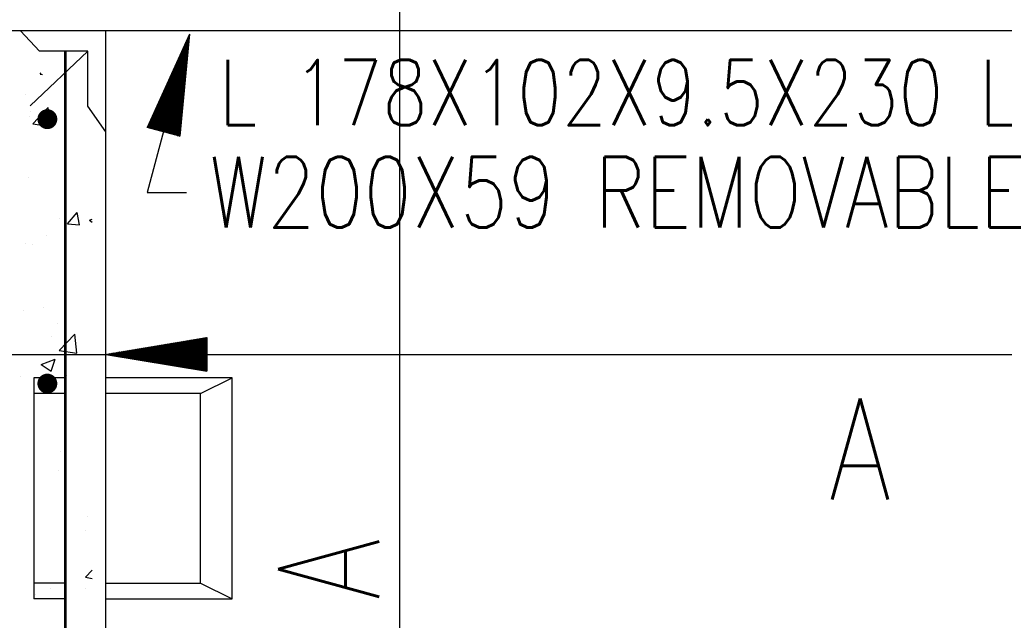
# Model space of a CAD drawing. Extents: x 0 to 7.6, y 0 to 9.85.
# Tile 8 of 38: x 3.93 to 4.9, y 2.9 to 3.5. Entities that reach past the tile are written whole.
import ezdxf

# ---------------------------------------------------------------- set-up
doc = ezdxf.new("R2010")
doc.units = 0
doc.header["$MEASUREMENT"] = 0
doc.layers.get('0').update_dxf_attribs({"color": 2, "linetype": 'CONTINUOUS'})
doc.layers.add('E-DETL', color=2, linetype='CONTINUOUS')
doc.layers.add('E-DETL-TEXT', color=3, linetype='CONTINUOUS')
doc.styles.add('ROMANS', font='ROMANS.SHX', dxfattribs={"width": 0.8})

# ---------------------------------------------------------------- blocks, each defined once
blk = doc.blocks.new('*X13')
at = {"color": 0}
for p, q in [((103.457, 73.21), (103.756, 73.509)), ((103.474, 73.21), (103.777, 73.513)), ((103.492, 73.21), (103.798, 73.516)), ((103.51, 73.21), (103.819, 73.52)), ((103.527, 73.21), (103.84, 73.523)), ((103.545, 73.21), (103.862, 73.527)), ((103.563, 73.21), (103.883, 73.53)), ((103.58, 73.21), (103.904, 73.534)), ((103.598, 73.21), (103.925, 73.537)), ((103.616, 73.21), (103.946, 73.541)), ((103.633, 73.21), (103.968, 73.544)), ((103.651, 73.21), (103.989, 73.548)), ((103.669, 73.21), (104.01, 73.551)), ((103.686, 73.21), (104.031, 73.555)), ((103.704, 73.21), (104.053, 73.559)), ((103.722, 73.21), (104.074, 73.562)), ((103.739, 73.21), (104.095, 73.566)), ((103.757, 73.21), (104.116, 73.569)), ((103.775, 73.21), (104.137, 73.573)), ((103.792, 73.21), (104.159, 73.576)), ((103.81, 73.21), (104.18, 73.58)), ((103.828, 73.21), (104.201, 73.583)), ((103.845, 73.21), (104.222, 73.587)), ((103.863, 73.21), (104.243, 73.59)), ((103.881, 73.21), (104.265, 73.594)), ((103.898, 73.21), (104.286, 73.597)), ((103.916, 73.21), (104.307, 73.601)), ((103.934, 73.21), (104.328, 73.604)), ((103.952, 73.21), (104.349, 73.608)), ((103.969, 73.21), (104.371, 73.612)), ((103.987, 73.21), (104.392, 73.615)), ((104.005, 73.21), (104.413, 73.619)), ((104.022, 73.21), (104.434, 73.622)), ((104.04, 73.21), (104.456, 73.626)), ((104.058, 73.21), (104.477, 73.629)), ((104.075, 73.21), (104.498, 73.633)), ((104.093, 73.21), (104.502, 73.619)), ((104.111, 73.21), (104.502, 73.601)), ((104.128, 73.21), (104.502, 73.583)), ((104.146, 73.21), (104.502, 73.566)), ((104.164, 73.21), (104.502, 73.548)), ((104.181, 73.21), (104.502, 73.53)), ((104.199, 73.21), (104.502, 73.513)), ((102.219, 73.21), (102.271, 73.262)), ((102.237, 73.21), (102.292, 73.265)), ((102.254, 73.21), (102.313, 73.269)), ((102.272, 73.21), (102.334, 73.272)), ((102.29, 73.21), (102.355, 73.276)), ((102.308, 73.21), (102.377, 73.279)), ((102.325, 73.21), (102.398, 73.283)), ((102.343, 73.21), (102.419, 73.286)), ((102.361, 73.21), (102.44, 73.29)), ((102.378, 73.21), (102.462, 73.293)), ((102.396, 73.21), (102.483, 73.297)), ((102.414, 73.21), (102.504, 73.3)), ((102.431, 73.21), (102.525, 73.304)), ((102.449, 73.21), (102.546, 73.308)), ((102.467, 73.21), (102.568, 73.311)), ((102.484, 73.21), (102.589, 73.315)), ((102.502, 73.21), (102.61, 73.318)), ((102.52, 73.21), (102.631, 73.322)), ((102.537, 73.21), (102.652, 73.325)), ((102.555, 73.21), (102.674, 73.329)), ((102.573, 73.21), (102.695, 73.332)), ((102.59, 73.21), (102.716, 73.336)), ((102.608, 73.21), (102.737, 73.339)), ((102.626, 73.21), (102.759, 73.343)), ((102.643, 73.21), (102.78, 73.346)), ((102.661, 73.21), (102.801, 73.35)), ((102.679, 73.21), (102.822, 73.353)), ((102.696, 73.21), (102.843, 73.357)), ((102.714, 73.21), (102.865, 73.361)), ((102.732, 73.21), (102.886, 73.364)), ((102.749, 73.21), (102.907, 73.368)), ((102.767, 73.21), (102.928, 73.371)), ((102.785, 73.21), (102.949, 73.375)), ((102.802, 73.21), (102.971, 73.378)), ((102.82, 73.21), (102.992, 73.382)), ((102.838, 73.21), (103.013, 73.385)), ((102.856, 73.21), (103.034, 73.389)), ((102.873, 73.21), (103.055, 73.392)), ((102.891, 73.21), (103.077, 73.396)), ((102.909, 73.21), (103.098, 73.399)), ((102.926, 73.21), (103.119, 73.403)), ((102.944, 73.21), (103.14, 73.407)), ((102.962, 73.21), (103.162, 73.41)), ((102.979, 73.21), (103.183, 73.414)), ((102.997, 73.21), (103.204, 73.417)), ((103.015, 73.21), (103.225, 73.421)), ((103.032, 73.21), (103.246, 73.424)), ((103.05, 73.21), (103.268, 73.428)), ((103.068, 73.21), (103.289, 73.431)), ((103.085, 73.21), (103.31, 73.435)), ((103.103, 73.21), (103.331, 73.438)), ((103.121, 73.21), (103.352, 73.442)), ((103.138, 73.21), (103.374, 73.445)), ((103.156, 73.21), (103.395, 73.449)), ((103.174, 73.21), (103.416, 73.452)), ((103.191, 73.21), (103.437, 73.456)), ((103.209, 73.21), (103.459, 73.46)), ((103.227, 73.21), (103.48, 73.463)), ((103.244, 73.21), (103.501, 73.467)), ((103.262, 73.21), (103.522, 73.47)), ((103.28, 73.21), (103.543, 73.474)), ((103.297, 73.21), (103.565, 73.477)), ((103.315, 73.21), (103.586, 73.481)), ((103.333, 73.21), (103.607, 73.484)), ((103.35, 73.21), (103.628, 73.488)), ((103.368, 73.21), (103.649, 73.491)), ((103.386, 73.21), (103.671, 73.495)), ((103.404, 73.21), (103.692, 73.498)), ((103.421, 73.21), (103.713, 73.502)), ((103.439, 73.21), (103.734, 73.505)), ((104.217, 73.21), (104.502, 73.495)), ((104.234, 73.21), (104.502, 73.477)), ((104.252, 73.21), (104.502, 73.46)), ((104.27, 73.21), (104.502, 73.442)), ((104.287, 73.21), (104.502, 73.424)), ((104.305, 73.21), (104.502, 73.407)), ((104.323, 73.21), (104.502, 73.389)), ((104.34, 73.21), (104.502, 73.371)), ((104.358, 73.21), (104.502, 73.354)), ((104.376, 73.21), (104.502, 73.336)), ((104.393, 73.21), (104.502, 73.318)), ((104.411, 73.21), (104.502, 73.301)), ((104.429, 73.21), (104.502, 73.283)), ((104.447, 73.21), (104.502, 73.265)), ((101.97, 73.209), (101.972, 73.21)), ((101.972, 73.21), (101.974, 73.212)), ((101.985, 73.206), (101.989, 73.21)), ((101.989, 73.21), (101.995, 73.216)), ((102.001, 73.204), (102.007, 73.21)), ((102.007, 73.21), (102.016, 73.219)), ((102.016, 73.201), (102.025, 73.21)), ((102.025, 73.21), (102.037, 73.223)), ((102.031, 73.199), (102.042, 73.21)), ((102.042, 73.21), (102.058, 73.226)), ((102.046, 73.196), (102.06, 73.21)), ((102.06, 73.21), (102.08, 73.23)), ((102.061, 73.193), (102.078, 73.21)), ((102.076, 73.191), (102.095, 73.21)), ((102.078, 73.21), (102.101, 73.233)), ((102.091, 73.188), (102.113, 73.21)), ((102.095, 73.21), (102.122, 73.237)), ((102.107, 73.186), (102.131, 73.21)), ((102.113, 73.21), (102.143, 73.24)), ((102.122, 73.183), (102.148, 73.21)), ((102.131, 73.21), (102.165, 73.244)), ((102.137, 73.181), (102.166, 73.21)), ((102.148, 73.21), (102.186, 73.247)), ((102.152, 73.178), (102.184, 73.21)), ((102.166, 73.21), (102.207, 73.251)), ((102.167, 73.176), (102.201, 73.21)), ((102.182, 73.173), (102.219, 73.21)), ((102.184, 73.21), (102.228, 73.254)), ((102.197, 73.171), (102.237, 73.21)), ((102.201, 73.21), (102.249, 73.258)), ((102.213, 73.168), (102.254, 73.21)), ((102.228, 73.166), (102.272, 73.21)), ((102.243, 73.163), (102.29, 73.21)), ((102.258, 73.161), (102.308, 73.21)), ((102.273, 73.158), (102.325, 73.21)), ((102.288, 73.156), (102.343, 73.21)), ((102.304, 73.153), (102.361, 73.21)), ((102.319, 73.151), (102.378, 73.21)), ((102.334, 73.148), (102.396, 73.21)), ((102.349, 73.145), (102.414, 73.21)), ((102.364, 73.143), (102.431, 73.21)), ((102.379, 73.14), (102.449, 73.21)), ((102.394, 73.138), (102.467, 73.21)), ((102.41, 73.135), (102.484, 73.21)), ((102.425, 73.133), (102.502, 73.21)), ((102.44, 73.13), (102.52, 73.21)), ((102.455, 73.128), (102.537, 73.21)), ((102.47, 73.125), (102.555, 73.21)), ((102.485, 73.123), (102.573, 73.21)), ((102.501, 73.12), (102.59, 73.21)), ((102.516, 73.118), (102.608, 73.21)), ((102.531, 73.115), (102.626, 73.21)), ((102.546, 73.113), (102.643, 73.21)), ((102.561, 73.11), (102.661, 73.21)), ((102.576, 73.108), (102.679, 73.21)), ((102.591, 73.105), (102.696, 73.21)), ((102.607, 73.103), (102.714, 73.21)), ((102.622, 73.1), (102.732, 73.21)), ((102.637, 73.098), (102.749, 73.21)), ((102.652, 73.095), (102.767, 73.21)), ((102.667, 73.092), (102.785, 73.21)), ((102.682, 73.09), (102.802, 73.21)), ((102.698, 73.087), (102.82, 73.21)), ((102.713, 73.085), (102.838, 73.21)), ((102.728, 73.082), (102.856, 73.21)), ((102.743, 73.08), (102.873, 73.21)), ((102.758, 73.077), (102.891, 73.21)), ((102.773, 73.075), (102.909, 73.21)), ((102.788, 73.072), (102.926, 73.21)), ((102.804, 73.07), (102.944, 73.21)), ((102.819, 73.067), (102.962, 73.21)), ((102.834, 73.065), (102.979, 73.21)), ((102.849, 73.062), (102.997, 73.21)), ((102.864, 73.06), (103.015, 73.21)), ((102.879, 73.057), (103.032, 73.21)), ((102.894, 73.055), (103.05, 73.21)), ((102.91, 73.052), (103.068, 73.21)), ((102.925, 73.05), (103.085, 73.21)), ((102.94, 73.047), (103.103, 73.21)), ((102.955, 73.044), (103.121, 73.21)), ((102.97, 73.042), (103.138, 73.21)), ((102.985, 73.039), (103.156, 73.21)), ((103.001, 73.037), (103.174, 73.21)), ((103.016, 73.034), (103.191, 73.21)), ((103.031, 73.032), (103.209, 73.21)), ((103.046, 73.029), (103.227, 73.21)), ((103.061, 73.027), (103.244, 73.21)), ((103.076, 73.024), (103.262, 73.21)), ((103.091, 73.022), (103.28, 73.21)), ((103.107, 73.019), (103.297, 73.21)), ((103.122, 73.017), (103.315, 73.21)), ((103.137, 73.014), (103.333, 73.21)), ((103.152, 73.012), (103.35, 73.21)), ((103.167, 73.009), (103.368, 73.21)), ((103.182, 73.007), (103.386, 73.21)), ((103.198, 73.004), (103.404, 73.21)), ((103.213, 73.002), (103.421, 73.21)), ((103.228, 72.999), (103.439, 73.21)), ((103.243, 72.996), (103.457, 73.21)), ((103.258, 72.994), (103.474, 73.21)), ((103.273, 72.991), (103.492, 73.21)), ((103.288, 72.989), (103.51, 73.21)), ((103.304, 72.986), (103.527, 73.21)), ((103.319, 72.984), (103.545, 73.21)), ((103.334, 72.981), (103.563, 73.21)), ((103.349, 72.979), (103.58, 73.21)), ((103.364, 72.976), (103.598, 73.21)), ((103.379, 72.974), (103.616, 73.21)), ((103.395, 72.971), (103.633, 73.21)), ((103.41, 72.969), (103.651, 73.21)), ((103.425, 72.966), (103.669, 73.21)), ((103.44, 72.964), (103.686, 73.21)), ((103.455, 72.961), (103.704, 73.21)), ((103.47, 72.959), (103.722, 73.21)), ((103.485, 72.956), (103.739, 73.21)), ((103.501, 72.954), (103.757, 73.21)), ((103.516, 72.951), (103.775, 73.21)), ((103.531, 72.949), (103.792, 73.21)), ((103.546, 72.946), (103.81, 73.21)), ((103.561, 72.943), (103.828, 73.21)), ((103.576, 72.941), (103.845, 73.21)), ((103.591, 72.938), (103.863, 73.21)), ((103.607, 72.936), (103.881, 73.21)), ((103.622, 72.933), (103.898, 73.21)), ((103.637, 72.931), (103.916, 73.21)), ((103.652, 72.928), (103.934, 73.21)), ((103.667, 72.926), (103.952, 73.21)), ((103.682, 72.923), (103.969, 73.21)), ((103.698, 72.921), (103.987, 73.21)), ((103.713, 72.918), (104.005, 73.21)), ((103.728, 72.916), (104.022, 73.21)), ((103.743, 72.913), (104.04, 73.21)), ((103.758, 72.911), (104.058, 73.21)), ((103.773, 72.908), (104.075, 73.21)), ((103.788, 72.906), (104.093, 73.21)), ((103.804, 72.903), (104.111, 73.21)), ((103.819, 72.901), (104.128, 73.21)), ((103.834, 72.898), (104.146, 73.21)), ((103.849, 72.895), (104.164, 73.21)), ((103.864, 72.893), (104.181, 73.21)), ((103.879, 72.89), (104.199, 73.21)), ((103.895, 72.888), (104.217, 73.21)), ((103.91, 72.885), (104.234, 73.21)), ((103.925, 72.883), (104.252, 73.21)), ((103.94, 72.88), (104.27, 73.21)), ((103.955, 72.878), (104.287, 73.21)), ((103.97, 72.875), (104.305, 73.21)), ((103.985, 72.873), (104.323, 73.21)), ((104.001, 72.87), (104.34, 73.21)), ((104.016, 72.868), (104.358, 73.21)), ((104.031, 72.865), (104.376, 73.21)), ((104.046, 72.863), (104.393, 73.21)), ((104.061, 72.86), (104.411, 73.21)), ((104.076, 72.858), (104.429, 73.21)), ((104.092, 72.855), (104.447, 73.21)), ((104.107, 72.853), (104.464, 73.21)), ((104.122, 72.85), (104.482, 73.21)), ((104.137, 72.847), (104.5, 73.21)), ((104.152, 72.845), (104.502, 73.194)), ((104.167, 72.842), (104.502, 73.177)), ((104.182, 72.84), (104.502, 73.159)), ((104.198, 72.837), (104.502, 73.141)), ((104.213, 72.835), (104.502, 73.124)), ((104.228, 72.832), (104.502, 73.106)), ((104.243, 72.83), (104.502, 73.088)), ((104.258, 72.827), (104.502, 73.071)), ((104.273, 72.825), (104.502, 73.053)), ((104.288, 72.822), (104.502, 73.035)), ((104.304, 72.82), (104.502, 73.018)), ((104.464, 73.21), (104.502, 73.248)), ((104.482, 73.21), (104.502, 73.23)), ((104.5, 73.21), (104.502, 73.212)), ((104.319, 72.817), (104.502, 73)), ((104.334, 72.815), (104.502, 72.982)), ((104.349, 72.812), (104.502, 72.965)), ((104.364, 72.81), (104.502, 72.947)), ((104.379, 72.807), (104.502, 72.929)), ((104.395, 72.805), (104.502, 72.912)), ((104.41, 72.802), (104.502, 72.894)), ((104.425, 72.8), (104.502, 72.876)), ((104.44, 72.797), (104.502, 72.859)), ((104.455, 72.794), (104.502, 72.841)), ((104.47, 72.792), (104.502, 72.823)), ((104.485, 72.789), (104.502, 72.806)), ((104.501, 72.787), (104.502, 72.788))]:
    blk.add_line(p, q, dxfattribs=at)
blk = doc.blocks.new('*X14')
at = {"color": 0}
for p, q in [((104.035, 81.177), (104.054, 81.196)), ((104.047, 81.172), (104.062, 81.187)), ((104.049, 81.21), (104.06, 81.22)), ((104.054, 81.196), (104.064, 81.207)), ((104.06, 81.22), (104.066, 81.226)), ((104.064, 81.242), (104.066, 81.245)), ((104.066, 81.245), (104.068, 81.246)), ((103.887, 80.853), (103.989, 80.955)), ((103.902, 80.886), (103.995, 80.979)), ((103.917, 80.918), (104.002, 81.003)), ((103.931, 80.951), (104.008, 81.027)), ((103.946, 80.983), (104.015, 81.051)), ((103.961, 81.015), (104.021, 81.076)), ((103.97, 80.883), (104.039, 80.952)), ((103.976, 81.048), (104.028, 81.1)), ((103.976, 80.907), (104.041, 80.972)), ((103.982, 80.931), (104.043, 80.991)), ((103.989, 80.955), (104.045, 81.011)), ((103.99, 81.08), (104.034, 81.124)), ((103.995, 80.979), (104.047, 81.031)), ((104.002, 81.003), (104.049, 81.05)), ((104.005, 81.113), (104.041, 81.148)), ((104.008, 81.027), (104.051, 81.07)), ((104.015, 81.051), (104.053, 81.089)), ((104.02, 81.145), (104.047, 81.172)), ((104.021, 81.076), (104.055, 81.109)), ((104.028, 81.1), (104.056, 81.128)), ((104.034, 81.124), (104.058, 81.148)), ((104.041, 81.148), (104.06, 81.168)), ((103.725, 80.497), (103.918, 80.689)), ((103.74, 80.529), (103.924, 80.714)), ((103.755, 80.562), (103.931, 80.738)), ((103.769, 80.594), (103.937, 80.762)), ((103.784, 80.626), (103.944, 80.786)), ((103.799, 80.659), (103.95, 80.81)), ((103.814, 80.691), (103.957, 80.834)), ((103.828, 80.724), (103.963, 80.858)), ((103.843, 80.756), (103.97, 80.883)), ((103.858, 80.788), (103.976, 80.907)), ((103.873, 80.821), (103.982, 80.931)), ((103.886, 80.569), (104.015, 80.698)), ((103.892, 80.593), (104.017, 80.718)), ((103.898, 80.617), (104.019, 80.737)), ((103.905, 80.641), (104.02, 80.757)), ((103.911, 80.665), (104.022, 80.776)), ((103.918, 80.689), (104.024, 80.796)), ((103.924, 80.714), (104.026, 80.815)), ((103.931, 80.738), (104.028, 80.835)), ((103.937, 80.762), (104.03, 80.855)), ((103.944, 80.786), (104.032, 80.874)), ((103.95, 80.81), (104.034, 80.894)), ((103.957, 80.834), (104.036, 80.913)), ((103.963, 80.858), (104.038, 80.933)), ((103.578, 80.173), (103.853, 80.448)), ((103.593, 80.205), (103.86, 80.472)), ((103.607, 80.237), (103.866, 80.496)), ((103.622, 80.27), (103.873, 80.52)), ((103.637, 80.302), (103.879, 80.545)), ((103.652, 80.335), (103.886, 80.569)), ((103.666, 80.367), (103.892, 80.593)), ((103.681, 80.4), (103.898, 80.617)), ((103.696, 80.432), (103.905, 80.641)), ((103.71, 80.464), (103.911, 80.665)), ((103.802, 80.255), (103.99, 80.444)), ((103.808, 80.279), (103.992, 80.463)), ((103.815, 80.303), (103.994, 80.483)), ((103.821, 80.327), (103.996, 80.502)), ((103.827, 80.351), (103.998, 80.522)), ((103.834, 80.376), (104, 80.541)), ((103.84, 80.4), (104.002, 80.561)), ((103.847, 80.424), (104.003, 80.581)), ((103.853, 80.448), (104.005, 80.6)), ((103.86, 80.472), (104.007, 80.62)), ((103.866, 80.496), (104.009, 80.639)), ((103.873, 80.52), (104.011, 80.659)), ((103.879, 80.545), (104.013, 80.678)), ((103.431, 79.849), (103.789, 80.207)), ((103.445, 79.881), (103.795, 80.231)), ((103.46, 79.913), (103.802, 80.255)), ((103.475, 79.946), (103.808, 80.279)), ((103.489, 79.978), (103.815, 80.303)), ((103.504, 80.011), (103.821, 80.327)), ((103.519, 80.043), (103.827, 80.351)), ((103.534, 80.075), (103.834, 80.376)), ((103.548, 80.108), (103.84, 80.4)), ((103.563, 80.14), (103.847, 80.424)), ((103.724, 79.965), (103.968, 80.209)), ((103.731, 79.989), (103.969, 80.228)), ((103.737, 80.014), (103.971, 80.248)), ((103.743, 80.038), (103.973, 80.267)), ((103.75, 80.062), (103.975, 80.287)), ((103.756, 80.086), (103.977, 80.307)), ((103.763, 80.11), (103.979, 80.326)), ((103.769, 80.134), (103.981, 80.346)), ((103.776, 80.158), (103.983, 80.365)), ((103.782, 80.183), (103.985, 80.385)), ((103.789, 80.207), (103.986, 80.404)), ((103.795, 80.231), (103.988, 80.424)), ((103.283, 79.524), (103.724, 79.965)), ((103.298, 79.557), (103.731, 79.989)), ((103.313, 79.589), (103.737, 80.014)), ((103.327, 79.622), (103.743, 80.038)), ((103.342, 79.654), (103.75, 80.062)), ((103.357, 79.687), (103.756, 80.086)), ((103.372, 79.719), (103.763, 80.11)), ((103.386, 79.751), (103.769, 80.134)), ((103.401, 79.784), (103.776, 80.158)), ((103.416, 79.816), (103.782, 80.183)), ((103.64, 79.651), (103.943, 79.954)), ((103.647, 79.676), (103.945, 79.974)), ((103.653, 79.7), (103.947, 79.993)), ((103.659, 79.724), (103.949, 80.013)), ((103.666, 79.748), (103.951, 80.033)), ((103.672, 79.772), (103.952, 80.052)), ((103.679, 79.796), (103.954, 80.072)), ((103.685, 79.82), (103.956, 80.091)), ((103.692, 79.845), (103.958, 80.111)), ((103.698, 79.869), (103.96, 80.13)), ((103.705, 79.893), (103.962, 80.15)), ((103.711, 79.917), (103.964, 80.17)), ((103.718, 79.941), (103.966, 80.189)), ((103.121, 79.168), (103.653, 79.7)), ((103.136, 79.2), (103.659, 79.724)), ((103.151, 79.233), (103.666, 79.748)), ((103.165, 79.265), (103.672, 79.772)), ((103.18, 79.298), (103.679, 79.796)), ((103.195, 79.33), (103.685, 79.82)), ((103.21, 79.362), (103.692, 79.845)), ((103.224, 79.395), (103.698, 79.869)), ((103.239, 79.427), (103.705, 79.893)), ((103.254, 79.46), (103.711, 79.917)), ((103.269, 79.492), (103.718, 79.941)), ((103.556, 79.338), (103.918, 79.7)), ((103.563, 79.362), (103.92, 79.72)), ((103.569, 79.386), (103.922, 79.739)), ((103.575, 79.41), (103.924, 79.759)), ((103.582, 79.434), (103.926, 79.778)), ((103.588, 79.458), (103.928, 79.798)), ((103.595, 79.483), (103.93, 79.817)), ((103.601, 79.507), (103.932, 79.837)), ((103.608, 79.531), (103.933, 79.856)), ((103.614, 79.555), (103.935, 79.876)), ((103.621, 79.579), (103.937, 79.896)), ((103.627, 79.603), (103.939, 79.915)), ((103.634, 79.627), (103.941, 79.935)), ((103.003, 78.909), (103.601, 79.507)), ((103.016, 78.904), (103.595, 79.483)), ((103.018, 78.941), (103.608, 79.531)), ((103.03, 78.9), (103.588, 79.458)), ((103.033, 78.973), (103.614, 79.555)), ((103.048, 79.006), (103.621, 79.579)), ((103.062, 79.038), (103.627, 79.603)), ((103.077, 79.071), (103.634, 79.627)), ((103.092, 79.103), (103.64, 79.651)), ((103.106, 79.136), (103.647, 79.676)), ((103.479, 79.048), (103.896, 79.465)), ((103.485, 79.072), (103.898, 79.485)), ((103.492, 79.096), (103.899, 79.504)), ((103.498, 79.12), (103.901, 79.524)), ((103.504, 79.145), (103.903, 79.543)), ((103.511, 79.169), (103.905, 79.563)), ((103.517, 79.193), (103.907, 79.583)), ((103.524, 79.217), (103.909, 79.602)), ((103.53, 79.241), (103.911, 79.622)), ((103.537, 79.265), (103.913, 79.641)), ((103.543, 79.289), (103.915, 79.661)), ((103.55, 79.314), (103.916, 79.68)), ((103.044, 78.896), (103.582, 79.434)), ((103.058, 78.893), (103.575, 79.41)), ((103.072, 78.889), (103.569, 79.386)), ((103.086, 78.885), (103.563, 79.362)), ((103.1, 78.881), (103.556, 79.338)), ((103.114, 78.878), (103.55, 79.314)), ((103.128, 78.874), (103.543, 79.289)), ((103.142, 78.87), (103.537, 79.265)), ((103.156, 78.866), (103.53, 79.241)), ((103.169, 78.863), (103.524, 79.217)), ((103.414, 78.807), (103.877, 79.269)), ((103.42, 78.831), (103.879, 79.289)), ((103.42, 78.796), (103.875, 79.25)), ((103.427, 78.855), (103.881, 79.309)), ((103.433, 78.879), (103.882, 79.328)), ((103.434, 78.792), (103.873, 79.23)), ((103.44, 78.903), (103.884, 79.348)), ((103.446, 78.927), (103.886, 79.367)), ((103.448, 78.788), (103.871, 79.211)), ((103.453, 78.952), (103.888, 79.387)), ((103.459, 78.976), (103.89, 79.406)), ((103.466, 79), (103.892, 79.426)), ((103.472, 79.024), (103.894, 79.446)), ((103.183, 78.859), (103.517, 79.193)), ((103.197, 78.855), (103.511, 79.169)), ((103.211, 78.851), (103.504, 79.145)), ((103.225, 78.848), (103.498, 79.12)), ((103.239, 78.844), (103.492, 79.096)), ((103.253, 78.84), (103.485, 79.072)), ((103.267, 78.837), (103.479, 79.048)), ((103.281, 78.833), (103.472, 79.024)), ((103.295, 78.829), (103.466, 79)), ((103.309, 78.825), (103.459, 78.976)), ((103.462, 78.784), (103.869, 79.191)), ((103.476, 78.781), (103.867, 79.172)), ((103.49, 78.777), (103.865, 79.152)), ((103.504, 78.773), (103.863, 79.132)), ((103.518, 78.769), (103.862, 79.113)), ((103.532, 78.766), (103.86, 79.093)), ((103.546, 78.762), (103.858, 79.074)), ((103.56, 78.758), (103.856, 79.054)), ((103.574, 78.754), (103.854, 79.035)), ((103.588, 78.751), (103.852, 79.015)), ((103.602, 78.747), (103.85, 78.995)), ((103.616, 78.743), (103.848, 78.976)), ((103.63, 78.74), (103.846, 78.956)), ((103.323, 78.822), (103.453, 78.952)), ((103.337, 78.818), (103.446, 78.927)), ((103.351, 78.814), (103.44, 78.903)), ((103.365, 78.81), (103.433, 78.879)), ((103.379, 78.807), (103.427, 78.855)), ((103.393, 78.803), (103.42, 78.831)), ((103.407, 78.799), (103.414, 78.807)), ((103.644, 78.736), (103.845, 78.937)), ((103.658, 78.732), (103.843, 78.917)), ((103.672, 78.728), (103.841, 78.898)), ((103.685, 78.725), (103.839, 78.878)), ((103.699, 78.721), (103.837, 78.858)), ((103.713, 78.717), (103.835, 78.839)), ((103.727, 78.713), (103.833, 78.819)), ((103.741, 78.71), (103.831, 78.8)), ((103.755, 78.706), (103.829, 78.78)), ((103.769, 78.702), (103.828, 78.761)), ((103.783, 78.698), (103.826, 78.741)), ((103.797, 78.695), (103.824, 78.721)), ((103.811, 78.691), (103.822, 78.702))]:
    blk.add_line(p, q, dxfattribs=at)
blk = doc.blocks.new('*X22')
at = {"color": 0}
for p, q in [((100.31, 87.431), (100.337, 87.462)), ((100.31, 87.431), (100.373, 87.425)), ((100.605, 87.164), (100.605, 87.164)), ((99.945, 86.912), (99.945, 86.912)), ((100.073, 86.496), (100.073, 86.496)), ((100.128, 86.188), (100.518, 86.594)), ((100.573, 86.119), (100.518, 86.594)), ((100.05, 86.376), (100.05, 86.376)), ((100.128, 86.188), (100.573, 86.119)), ((100.013, 84.831), (100.013, 84.831)), ((101.004, 83.67), (101.245, 83.957)), ((101.303, 83.644), (101.245, 83.957)), ((100.796, 83.816), (100.796, 83.816)), ((101.004, 83.67), (101.303, 83.644)), ((101.554, 83.764), (101.622, 83.79)), ((101.554, 83.764), (101.622, 83.718)), ((99.952, 83.167), (99.952, 83.167)), ((100.472, 83.384), (100.472, 83.384)), ((100.13, 83.15), (100.13, 83.15)), ((99.891, 81.503), (99.891, 81.503)), ((100.408, 81.577), (100.408, 81.577)), ((100.751, 81.167), (100.751, 81.167)), ((100.59, 80.833), (100.59, 80.833)), ((100.791, 80.49), (101.181, 80.896)), ((101.236, 80.421), (101.181, 80.896)), ((100.791, 80.49), (101.236, 80.421)), ((100.338, 80.138), (100.688, 80.272)), ((100.587, 79.97), (100.688, 80.272)), ((100.338, 80.138), (100.586, 79.97)), ((99.83, 79.838), (99.83, 79.838)), ((100.986, 79.854), (100.986, 79.854)), ((100.831, 77.941), (100.831, 77.941)), ((100.782, 77.485), (100.782, 77.485)), ((101.513, 76.326), (101.513, 76.326)), ((101.451, 75.958), (101.451, 75.958)), ((101.454, 74.792), (101.622, 74.967)), ((101.454, 74.792), (101.622, 74.765)), ((100.575, 74.501), (100.575, 74.501)), ((101.45, 74.518), (101.45, 74.518)), ((100.198, 74.354), (100.198, 74.354))]:
    blk.add_line(p, q, dxfattribs=at)

msp = doc.modelspace()

# ---------------------------------------------------------------- linework, layer by layer
at = {"layer": 'E-DETL'}
for p, q in [((5.47442, 3.48496), (3.89057, 3.48496)), ((3.9487, 3.46498), (3.92989, 3.48496)), ((4.01423, 2.48565), (4.01423, 3.48496)), ((3.99655, 3.46498), (3.93941, 3.41092)), ((3.99655, 3.46498), (3.9487, 3.46498)), ((3.99655, 3.41071), (3.99655, 3.46498)), ((4.01423, 3.38525), (3.99655, 3.41071)), ((4.01423, 3.16508), (4.04959, 3.16508)), ((4.04959, 3.16508), (4.04573, 3.16508)), ((3.97423, 3.1419), (3.94298, 3.1419)), ((3.94298, 3.1419), (3.94298, 3.12627)), ((4.13923, 3.1419), (4.01423, 3.1419)), ((4.10798, 3.12627), (4.13923, 3.1419)), ((4.13923, 2.92315), (4.13923, 3.1419)), ((3.94298, 3.12627), (3.94298, 2.93877)), ((3.97423, 3.12627), (3.94298, 3.12627)), ((4.10798, 3.12627), (4.01423, 3.12627)), ((4.10798, 2.93877), (4.10798, 3.12627)), ((3.97423, 2.93877), (3.94298, 2.93877)), ((3.94298, 2.93877), (3.94298, 2.92315)), ((4.01423, 2.93877), (4.10798, 2.93877)), ((4.10798, 2.93877), (4.13923, 2.92315)), ((3.97423, 2.92315), (3.94298, 2.92315)), ((4.01423, 2.92315), (4.13923, 2.92315))]:
    msp.add_line(p, q, dxfattribs=at)
at = {"layer": 'E-DETL', "const_width": 0.00246}
msp.add_lwpolyline([(3.97423, 2.36011), (3.97423, 3.46498)], dxfattribs=at)
at = {"layer": 'E-DETL', "const_width": 0.00984}
for points in [[(3.9515, 3.39772, 1), (3.96135, 3.39772, 1)], [(3.9515, 3.13613, 1), (3.96135, 3.13613, 1)]]:
    msp.add_lwpolyline(points, format="xyb", close=True, dxfattribs=at)
at = {"layer": 'E-DETL-TEXT'}
for p, q in [((4.30493, 3.68295), (4.30493, 2.48565)), ((4.09717, 3.48167), (4.05522, 3.38938)), ((4.09717, 3.48167), (4.05527, 3.32512)), ((4.09717, 3.48167), (4.08742, 3.38077)), ((4.08742, 3.38077), (4.05522, 3.38938)), ((4.05527, 3.32512), (4.09414, 3.32512)), ((4.01423, 3.16508), (4.11423, 3.18175)), ((4.11423, 3.18175), (4.11423, 3.14842)), ((3.77423, 3.16508), (4.01423, 3.16508)), ((4.01423, 3.16508), (4.11423, 3.14842)), ((4.01423, 3.16508), (5.34673, 3.16508))]:
    msp.add_line(p, q, dxfattribs=at)

# ---------------------------------------------------------------- block references
at = {"layer": 'E-DETL', "xscale": 0.03937, "yscale": 0.03937, "zscale": 0.03937}
msp.add_blockref('*X22', (0, 0), dxfattribs=at)
at = {"layer": 'E-DETL-TEXT', "xscale": 0.03937, "yscale": 0.03937, "zscale": 0.03937}
for name in ['*X13', '*X14']:
    msp.add_blockref(name, (0, 0.2828), dxfattribs=at)

# ---------------------------------------------------------------- texts
at = {"layer": 'E-DETL-TEXT', "style": 'ROMANS', "width": 0.8}
for s, height, p in [('L 178X102X9.5X230 LONG', 0.0647335, (4.12619, 3.39166)), ('W200X59 REMOVABLE', 0.0699999, (4.11682, 3.29047)), ('A', 0.1, (4.72981, 3.02134))]:
    msp.add_text(s, height=height, dxfattribs=at).set_placement(p)
msp.add_text('A', height=0.1, rotation=90.00006, dxfattribs=at).set_placement((4.28485, 2.92166))

doc.saveas('drawing.dxf')
